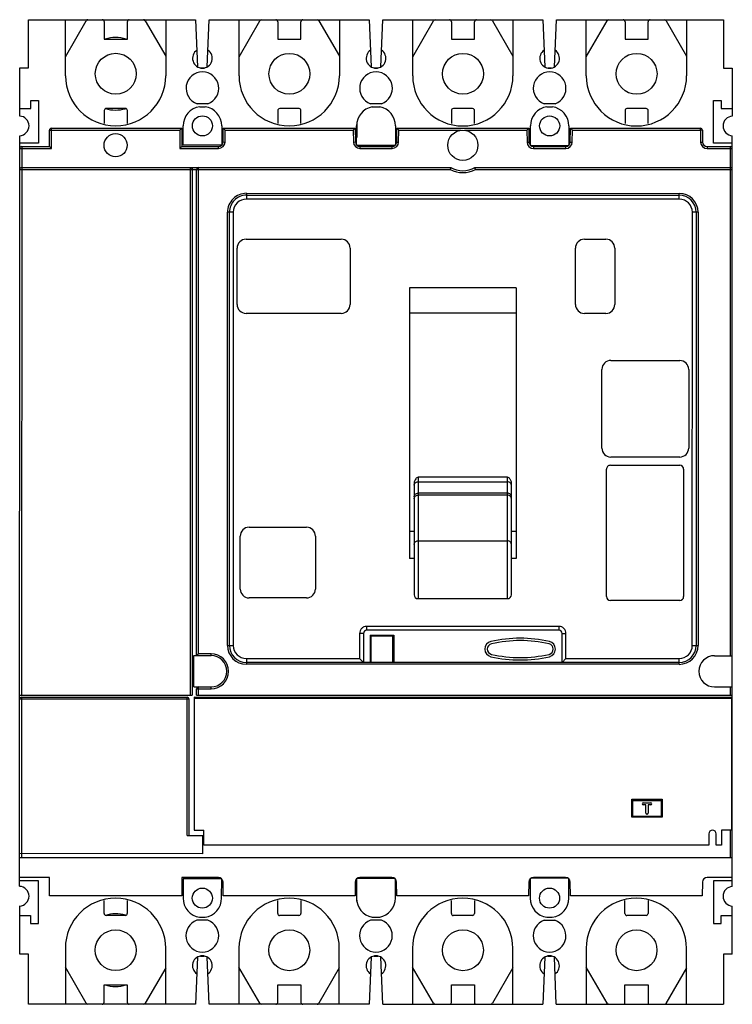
# Model space of a CAD drawing. Header units: millimetres. Extents: x 26 to 210, y 34 to 289.
import ezdxf

# ---------------------------------------------------------------- set-up
doc = ezdxf.new("R2010")
doc.units = ezdxf.units.MM
doc.header["$LTSCALE"] = 21.201456
doc.layers.get('0').update_dxf_attribs({"linetype": 'CONTINUOUS'})

msp = doc.modelspace()

# ---------------------------------------------------------------- linework, layer by layer
at = {"color": 7, "linetype": 'Continuous'}
for p, q in [((27.88, 276.63), (27.88, 289.13)), ((27.88, 289.13), (71.23, 289.13)), ((37.48, 274.63), (37.48, 289.13)), ((37.48, 279.53), (42.88, 288.88)), ((47.52, 288.63), (47.52, 284.13)), ((53.52, 284.13), (53.52, 288.63)), ((58.17, 288.88), (63.48, 279.67)), ((63.48, 289.13), (63.48, 274.63)), ((71.23, 289.13), (71.73, 276.91)), ((74.24, 276.91), (74.73, 289.13)), ((74.73, 289.13), (116.23, 289.13)), ((82.48, 274.63), (82.48, 289.13)), ((82.48, 279.53), (87.88, 288.87)), ((92.52, 288.62), (92.52, 284.12)), ((98.52, 284.12), (98.52, 288.62)), ((103.17, 288.87), (108.48, 279.66)), ((108.48, 289.13), (108.48, 274.63)), ((116.23, 289.13), (116.73, 276.91)), ((119.24, 276.91), (119.73, 289.13)), ((119.73, 289.13), (161.23, 289.12)), ((127.48, 274.63), (127.48, 289.13)), ((127.48, 279.52), (132.88, 288.87)), ((137.52, 288.62), (137.52, 284.12)), ((143.52, 284.12), (143.52, 288.62)), ((148.17, 288.87), (153.48, 279.66)), ((153.48, 289.12), (153.48, 274.62)), ((161.23, 289.12), (161.73, 276.91)), ((164.24, 276.91), (164.73, 289.12)), ((164.73, 289.12), (208.08, 289.12)), ((172.48, 274.62), (172.48, 289.12)), ((172.48, 279.52), (177.88, 288.86)), ((182.52, 288.61), (182.52, 284.11)), ((188.52, 284.11), (188.52, 288.61)), ((193.17, 288.86), (198.48, 279.66)), ((198.48, 289.12), (198.48, 274.62)), ((208.08, 289.12), (208.08, 276.62)), ((47.52, 284.13), (53.52, 284.13)), ((92.52, 284.12), (98.52, 284.12)), ((137.52, 284.12), (143.52, 284.12)), ((182.52, 284.11), (188.52, 284.11)), ((25.63, 264.18), (25.63, 276.63)), ((25.63, 276.63), (27.88, 276.63)), ((72.5, 276.63), (73.46, 276.63)), ((117.48, 276.63), (118.44, 276.63)), ((162.51, 276.63), (163.45, 276.63)), ((208.08, 276.62), (210.33, 276.62)), ((210.33, 276.62), (210.33, 264.16)), ((28.48, 266.13), (28.48, 268.23)), ((28.48, 268.23), (30.48, 268.23)), ((30.48, 268.23), (30.48, 257.13)), ((205.48, 257.12), (205.48, 268.22)), ((205.48, 268.22), (207.48, 268.22)), ((207.48, 268.22), (207.48, 266.12)), ((25.63, 266.13), (28.48, 266.13)), ((47.52, 265.63), (47.52, 262.25)), ((53.02, 266.13), (48.02, 266.13)), ((53.52, 262.29), (53.52, 265.63)), ((74.38, 267.38), (71.59, 267.38)), ((72.28, 266.58), (73.69, 266.58)), ((92.52, 265.62), (92.52, 262.25)), ((98.02, 266.12), (93.02, 266.12)), ((98.52, 262.29), (98.52, 265.62)), ((119.38, 267.38), (116.59, 267.38)), ((117.01, 266.58), (118.95, 266.58)), ((137.52, 265.62), (137.52, 262.24)), ((143.02, 266.12), (138.02, 266.12)), ((143.52, 262.28), (143.52, 265.62)), ((164.38, 267.37), (161.59, 267.37)), ((162.28, 266.57), (163.69, 266.57)), ((182.52, 265.61), (182.52, 262.24)), ((188.02, 266.11), (183.02, 266.11)), ((188.52, 262.28), (188.52, 265.61)), ((207.48, 266.12), (210.33, 266.12)), ((33.33, 256.28), (33.33, 260.53)), ((33.33, 260.53), (67.13, 260.53)), ((33.83, 255.78), (33.83, 261.03)), ((33.83, 261.03), (67.63, 261.03)), ((67.13, 260.53), (67.63, 261.03)), ((67.13, 260.53), (67.13, 255.78)), ((67.63, 261.03), (67.63, 256.28)), ((67.98, 256.63), (67.98, 261.63)), ((77.98, 261.63), (77.98, 256.63)), ((78.34, 257.46), (78.4, 261.03)), ((78.9, 260.53), (78.4, 261.03)), ((78.4, 261.03), (112.56, 261.03)), ((78.84, 257.45), (78.9, 260.53)), ((78.9, 260.53), (112.07, 260.53)), ((112.07, 260.53), (112.56, 261.03)), ((112.07, 260.53), (112.12, 257.45)), ((112.56, 261.03), (112.62, 257.46)), ((112.94, 256.66), (112.94, 261.63)), ((113, 262.45), (113, 258.63)), ((123.02, 261.63), (123.02, 256.66)), ((123.34, 257.45), (123.4, 261.03)), ((123.9, 260.53), (123.4, 261.03)), ((123.4, 261.03), (157.56, 261.02)), ((123.84, 257.45), (123.9, 260.53)), ((123.9, 260.53), (140.04, 260.52)), ((140.92, 260.52), (157.07, 260.52)), ((157.07, 260.52), (157.56, 261.02)), ((157.07, 260.52), (157.12, 257.44)), ((157.56, 261.02), (157.62, 257.45)), ((157.98, 256.62), (157.98, 261.63)), ((167.98, 261.62), (167.98, 256.61)), ((168.34, 257.45), (168.4, 261.02)), ((168.4, 261.02), (202.07, 261.02)), ((168.9, 260.52), (168.4, 261.02)), ((168.84, 257.44), (168.9, 260.52)), ((168.9, 260.52), (202.07, 260.52)), ((202.07, 260.52), (202.07, 261.02)), ((202.57, 260.53), (202.07, 260.52)), ((202.07, 260.52), (202.12, 257.44)), ((202.57, 260.53), (202.62, 257.45)), ((25.61, 64.68), (25.63, 259.09)), ((113, 258.63), (112.94, 258.63)), ((210.33, 64.66), (210.33, 259.07)), ((30.48, 257.13), (25.63, 257.13)), ((25.63, 255.78), (33.83, 255.78)), ((26.13, 256.28), (26.12, 114.23)), ((26.13, 256.28), (33.33, 256.28)), ((33.83, 255.78), (33.33, 256.28)), ((67.13, 255.78), (67.63, 256.28)), ((67.13, 255.78), (77.14, 255.78)), ((67.63, 256.28), (77.14, 256.28)), ((77.98, 256.63), (67.98, 256.63)), ((77.14, 255.78), (77.14, 256.28)), ((78.34, 257.46), (78.84, 257.45)), ((112.12, 257.45), (112.62, 257.46)), ((122.94, 256.58), (113.02, 256.58)), ((113.82, 256.28), (113.82, 255.78)), ((113.82, 256.28), (122.14, 256.28)), ((113.82, 255.78), (122.14, 255.78)), ((122.14, 255.78), (122.14, 256.28)), ((123.34, 257.45), (123.84, 257.45)), ((157.12, 257.44), (157.62, 257.45)), ((167.75, 256.44), (158.21, 256.44)), ((158.82, 256.27), (158.82, 255.77)), ((158.82, 256.27), (167.14, 256.27)), ((158.82, 255.77), (167.14, 255.77)), ((167.14, 255.77), (167.14, 256.27)), ((168.34, 257.45), (168.84, 257.44)), ((202.12, 257.44), (202.62, 257.45)), ((203.82, 256.27), (203.82, 255.77)), ((203.82, 256.27), (209.83, 256.27)), ((203.82, 255.77), (210.33, 255.77)), ((210.33, 257.12), (205.48, 257.12)), ((209.83, 124.42), (209.83, 256.27)), ((25.63, 250.34), (137.21, 250.33)), ((26.13, 250.84), (137.33, 250.83)), ((69.86, 114.23), (69.87, 250.84)), ((70.33, 250.84), (70.32, 114.23)), ((71.46, 124.43), (71.47, 250.34)), ((71.96, 124.93), (71.97, 250.84)), ((143.63, 250.83), (209.83, 250.82)), ((143.75, 250.33), (210.33, 250.32)), ((84.38, 244.17), (84.38, 242.67)), ((84.38, 244.17), (196.57, 244.16)), ((84.38, 243.67), (196.57, 243.66)), ((196.57, 242.66), (84.38, 242.67)), ((196.57, 242.66), (196.57, 244.16)), ((79.48, 127.08), (79.49, 239.27)), ((80.99, 239.27), (79.49, 239.27)), ((79.98, 127.08), (79.99, 239.27)), ((80.99, 239.27), (80.98, 127.08)), ((199.96, 127.07), (199.97, 239.26)), ((201.47, 239.26), (199.97, 239.26)), ((200.97, 239.26), (200.96, 127.07)), ((201.47, 239.26), (201.46, 127.07)), ((84.28, 232.28), (108.98, 232.28)), ((171.98, 232.27), (177.58, 232.27)), ((81.98, 215.38), (81.98, 229.98)), ((111.28, 229.98), (111.28, 215.38)), ((169.68, 215.37), (169.68, 229.97)), ((179.88, 229.97), (179.88, 215.37)), ((126.67, 219.67), (126.67, 149.58)), ((154.27, 219.67), (126.67, 219.67)), ((154.27, 219.67), (154.27, 149.58)), ((108.98, 213.08), (84.28, 213.08)), ((126.67, 213.2), (154.27, 213.2)), ((177.58, 213.07), (171.98, 213.07)), ((178.82, 200.87), (196.72, 200.87)), ((176.52, 178.17), (176.52, 198.57)), ((199.02, 198.57), (199.02, 178.17)), ((178.72, 173.72), (196.72, 173.72)), ((196.72, 175.87), (178.82, 175.87)), ((177.72, 139.72), (177.72, 172.72)), ((197.72, 172.72), (197.72, 139.72)), ((127.87, 169.17), (127.87, 140.19)), ((128.87, 170.62), (128.87, 139.19)), ((152.07, 170.62), (128.87, 170.62)), ((128.87, 169.44), (152.07, 169.44)), ((152.07, 139.19), (152.07, 170.62)), ((153.07, 140.19), (153.07, 169.17)), ((152.07, 166.5), (128.87, 166.5)), ((152.07, 165.97), (128.87, 165.97)), ((85.07, 157.68), (99.97, 157.68)), ((127.87, 156.57), (126.67, 156.57)), ((154.27, 156.57), (153.07, 156.57)), ((82.77, 141.68), (82.77, 155.38)), ((102.27, 155.38), (102.27, 141.68)), ((128.87, 154.15), (152.07, 154.15)), ((127.87, 149.58), (126.67, 149.58)), ((154.27, 149.58), (153.07, 149.58)), ((99.97, 139.38), (85.07, 139.38)), ((128.87, 139.19), (152.07, 139.19)), ((196.72, 138.72), (178.72, 138.72)), ((114.73, 130.2), (113.73, 130.2)), ((113.73, 130.2), (113.73, 123.69)), ((114.73, 130.2), (114.73, 122.69)), ((165.41, 131.99), (115.54, 131.99)), ((115.54, 131.99), (115.54, 130.99)), ((165.41, 130.99), (115.54, 130.99)), ((165.41, 130.99), (165.41, 131.99)), ((166.21, 122.68), (166.21, 130.19)), ((166.21, 130.18), (167.21, 130.18)), ((167.21, 123.68), (167.21, 130.18)), ((116.48, 129.72), (116.47, 122.69)), ((116.48, 129.72), (122.56, 129.72)), ((122.37, 129.48), (116.67, 129.48)), ((116.67, 129.48), (116.67, 122.78)), ((122.37, 122.78), (122.37, 129.48)), ((122.56, 129.72), (122.56, 122.68)), ((79.48, 127.08), (80.98, 127.08)), ((199.96, 127.07), (201.46, 127.07)), ((70.76, 116.33), (70.76, 124.43)), ((70.76, 124.43), (75.22, 124.43)), ((71.96, 124.93), (71.46, 124.43)), ((75.22, 124.93), (71.96, 124.93)), ((75.22, 124.43), (75.22, 124.93)), ((84.37, 123.69), (84.37, 122.19)), ((84.37, 123.69), (113.73, 123.69)), ((196.56, 122.68), (84.37, 122.69)), ((114.73, 122.69), (113.73, 123.69)), ((116.67, 122.78), (122.37, 122.78)), ((166.21, 122.68), (167.21, 123.68)), ((167.21, 123.68), (196.56, 123.68)), ((196.56, 122.18), (196.56, 123.68)), ((205.72, 124.42), (210.33, 124.42)), ((196.56, 122.18), (84.37, 122.19)), ((70.76, 116.33), (75.22, 116.33)), ((71.46, 114.23), (71.46, 115.83)), ((71.46, 115.83), (75.22, 115.83)), ((71.96, 114.23), (71.96, 116.33)), ((75.22, 115.83), (75.22, 116.33)), ((205.72, 116.32), (210.33, 116.32)), ((209.83, 114.22), (209.83, 116.32)), ((25.62, 114.23), (70.32, 114.23)), ((69.54, 113.13), (25.62, 113.14)), ((26.12, 113.64), (26.11, 72.14)), ((26.12, 113.64), (69.04, 113.63)), ((69.03, 77.83), (69.04, 113.63)), ((69.53, 77.83), (69.54, 113.13)), ((70.84, 113.63), (70.83, 79.23)), ((210.33, 113.62), (70.84, 113.63)), ((70.84, 113.43), (210.14, 113.42)), ((71.46, 114.23), (210.33, 114.22)), ((209.83, 113.42), (209.83, 113.62)), ((210.14, 113.42), (210.13, 79.22)), ((184.27, 87.23), (192.17, 87.23)), ((184.27, 82.63), (184.27, 87.23)), ((191.97, 86.83), (184.47, 86.83)), ((184.47, 86.83), (184.47, 82.83)), ((191.97, 82.83), (191.97, 86.83)), ((192.17, 87.23), (192.17, 82.63)), ((187.22, 86.33), (189.22, 86.33)), ((187.92, 85.83), (187.22, 85.83)), ((187.92, 83.63), (187.92, 85.83)), ((189.22, 85.83), (188.52, 85.83)), ((188.52, 85.83), (188.52, 83.63)), ((192.17, 82.63), (184.27, 82.63)), ((184.47, 82.83), (191.97, 82.83)), ((188.27, 83.38), (188.17, 83.38)), ((70.83, 79.23), (73.33, 79.23)), ((73.33, 75.38), (73.33, 79.23)), ((210.13, 79.22), (207.53, 79.22)), ((207.53, 79.22), (207.53, 75.37)), ((209.83, 72.12), (209.83, 79.22)), ((69.03, 77.83), (73.33, 77.83)), ((73.03, 77.83), (73.03, 73.13)), ((204.23, 78.27), (204.23, 75.37)), ((206.13, 75.37), (206.13, 78.27)), ((204.23, 75.37), (73.33, 75.38)), ((207.53, 75.37), (206.13, 75.37)), ((73.03, 73.13), (25.61, 73.14)), ((25.61, 72.14), (210.33, 72.12)), ((33.31, 66.98), (25.61, 66.98)), ((33.31, 62.23), (33.31, 66.98)), ((77.12, 66.98), (67.61, 66.98)), ((67.61, 66.98), (67.61, 62.23)), ((77.97, 66.63), (67.96, 66.63)), ((67.96, 66.63), (67.96, 61.63)), ((77.96, 61.63), (77.97, 66.63)), ((112.92, 66.53), (112.92, 61.63)), ((122.87, 66.67), (113.05, 66.67)), ((122.12, 66.98), (113.8, 66.98)), ((123.01, 61.63), (123.01, 66.53)), ((157.96, 66.63), (157.96, 61.62)), ((167.73, 66.81), (158.2, 66.81)), ((167.12, 66.97), (158.8, 66.97)), ((167.96, 61.62), (167.96, 66.63)), ((210.33, 66.97), (203.8, 66.97)), ((30.46, 66.13), (25.61, 66.13)), ((30.46, 55.03), (30.46, 66.13)), ((78.39, 62.23), (78.32, 65.8)), ((112.6, 65.8), (112.54, 62.23)), ((112.99, 64.63), (112.92, 64.63)), ((112.99, 60.81), (112.99, 64.63)), ((123.39, 62.23), (123.32, 65.8)), ((157.6, 65.79), (157.54, 62.22)), ((168.39, 62.22), (168.32, 65.79)), ((202.6, 65.79), (202.54, 62.22)), ((210.33, 66.12), (205.46, 66.12)), ((205.46, 66.12), (205.46, 55.02)), ((67.61, 62.23), (33.31, 62.23)), ((112.54, 62.23), (78.39, 62.23)), ((157.54, 62.22), (123.39, 62.23)), ((202.54, 62.22), (168.39, 62.22)), ((25.63, 47.13), (25.63, 59.59)), ((47.5, 57.64), (47.5, 61.01)), ((53.5, 60.98), (53.5, 57.64)), ((92.5, 57.63), (92.5, 61)), ((98.5, 60.98), (98.5, 57.63)), ((137.5, 57.63), (137.5, 61)), ((143.5, 60.97), (143.5, 57.63)), ((182.5, 57.63), (182.5, 60.99)), ((188.5, 60.97), (188.5, 57.63)), ((210.33, 47.11), (210.33, 59.57)), ((25.63, 57.13), (28.46, 57.13)), ((28.46, 57.13), (28.46, 55.03)), ((53, 57.14), (48, 57.14)), ((72.26, 56.68), (73.67, 56.68)), ((98, 57.13), (93, 57.13)), ((117, 56.68), (118.93, 56.68)), ((143, 57.13), (138, 57.13)), ((162.26, 56.67), (163.67, 56.67)), ((188, 57.13), (183, 57.13)), ((207.46, 57.12), (210.33, 57.12)), ((207.46, 55.02), (207.46, 57.12)), ((28.46, 55.03), (30.46, 55.03)), ((74.36, 55.88), (71.57, 55.88)), ((119.36, 55.88), (116.57, 55.88)), ((164.36, 55.87), (161.57, 55.87)), ((205.46, 55.02), (207.46, 55.02)), ((37.46, 48.63), (37.46, 34.13)), ((63.46, 34.13), (63.46, 48.63)), ((82.46, 48.63), (82.46, 34.13)), ((108.46, 34.13), (108.46, 48.63)), ((127.46, 48.63), (127.46, 34.13)), ((153.46, 34.13), (153.46, 48.62)), ((172.46, 48.62), (172.46, 34.13)), ((198.46, 34.13), (198.46, 48.62)), ((27.88, 47.13), (25.63, 47.13)), ((27.88, 34.13), (27.88, 47.13)), ((71.7, 46.35), (71.21, 34.13)), ((72.48, 46.63), (73.44, 46.63)), ((74.71, 34.13), (74.22, 46.35)), ((116.7, 46.34), (116.21, 34.13)), ((117.51, 46.63), (118.46, 46.63)), ((119.71, 34.13), (119.22, 46.34)), ((161.7, 46.34), (161.21, 34.13)), ((162.5, 46.62), (163.44, 46.62)), ((164.71, 34.13), (164.22, 46.34)), ((210.33, 47.11), (208.08, 47.11)), ((208.08, 47.11), (208.08, 34.13)), ((42.85, 34.39), (37.46, 43.74)), ((63.46, 43.59), (58.14, 34.39)), ((87.85, 34.39), (82.46, 43.73)), ((108.46, 43.59), (103.14, 34.38)), ((132.85, 34.38), (127.46, 43.73)), ((153.46, 43.59), (148.14, 34.38)), ((177.85, 34.38), (172.46, 43.72)), ((198.46, 43.58), (193.14, 34.37)), ((47.5, 39.14), (53.5, 39.14)), ((47.5, 34.64), (47.5, 39.14)), ((53.5, 39.14), (53.5, 34.64)), ((92.5, 39.13), (98.5, 39.13)), ((92.5, 34.63), (92.5, 39.13)), ((98.5, 39.13), (98.5, 34.63)), ((137.5, 39.13), (143.5, 39.13)), ((137.5, 34.63), (137.5, 39.13)), ((143.5, 39.13), (143.5, 34.63)), ((182.5, 39.13), (188.5, 39.13)), ((182.5, 34.63), (182.5, 39.13)), ((188.5, 39.13), (188.5, 34.63)), ((71.21, 34.13), (27.88, 34.13)), ((116.21, 34.13), (74.71, 34.13)), ((119.71, 34.13), (161.21, 34.13)), ((164.71, 34.13), (192.71, 34.13)), ((192.75, 34.13), (208.08, 34.13))]:
    msp.add_line(p, q, dxfattribs=at)
for centre, radius in [((50.52, 275.13), 5.3), ((95.52, 275.12), 5.3), ((140.52, 275.12), 5.3), ((185.52, 275.11), 5.3), ((72.98, 261.63), 2.6), ((162.98, 261.62), 2.6), ((140.48, 256.62), 3.92), ((50.48, 256.63), 3), ((72.96, 61.63), 2.6), ((162.96, 61.62), 2.6), ((50.5, 48.14), 5.3), ((95.5, 48.13), 5.3), ((140.5, 48.13), 5.3), ((185.5, 48.13), 5.3)]:
    msp.add_circle(centre, radius, dxfattribs=at)
for centre, radius, start, end in [((43.31, 288.63), 0.5, 89.9991, 150), ((47.02, 288.63), 0.5, 359.9947, 89.9991), ((54.02, 288.63), 0.5, 89.9991, 180), ((57.73, 288.63), 0.5, 30, 89.9991), ((88.31, 288.62), 0.5, 89.9991, 150), ((92.02, 288.62), 0.5, 359.9947, 89.9991), ((99.02, 288.62), 0.5, 89.9991, 180), ((102.73, 288.62), 0.5, 30, 89.9991), ((133.31, 288.62), 0.5, 89.9991, 150), ((137.02, 288.62), 0.5, 359.9947, 89.9991), ((144.02, 288.62), 0.5, 89.9991, 180), ((147.73, 288.62), 0.5, 30, 89.9991), ((178.31, 288.61), 0.5, 89.9991, 150), ((182.02, 288.61), 0.5, 359.9947, 89.9991), ((189.02, 288.61), 0.5, 89.9991, 180), ((192.73, 288.61), 0.5, 30, 89.9991), ((50.48, 275.13), 9.4, 73.2253, 106.7747), ((72.98, 279.13), 2.55, 123.9692, 56.0202), ((117.98, 279.13), 2.55, 123.9692, 56.0202), ((162.98, 279.12), 2.55, 123.9692, 56.0202), ((72.98, 271.38), 4.24, 289.2057, 250.7837), ((117.98, 271.38), 4.24, 289.2057, 250.7837), ((162.98, 271.37), 4.24, 289.2057, 250.7837), ((50.48, 274.63), 13, 179.9947, 359.9947), ((95.48, 274.63), 13, 179.9947, 359.9947), ((140.48, 274.62), 13, 179.9947, 359.9947), ((185.48, 274.62), 13, 179.9947, 359.9947), ((48.02, 265.63), 0.5, 90, 180), ((50.48, 275.13), 9.4, 253.8039, 285.7298), ((53.02, 265.63), 0.5, 0, 90), ((72.98, 261.63), 5, 98.1043, 179.9529), ((72.98, 261.63), 5, 0.0238, 81.8851), ((93.02, 265.62), 0.5, 90, 180), ((98.02, 265.62), 0.5, 0, 90), ((117.98, 261.63), 5.04, 101.0522, 179.9947), ((117.98, 261.63), 5.04, 359.9947, 78.9372), ((138.02, 265.62), 0.5, 90, 180), ((143.02, 265.62), 0.5, 0, 90), ((162.98, 261.62), 5, 98.1043, 179.9529), ((162.98, 261.62), 5, 0.0238, 81.8851), ((183.02, 265.61), 0.5, 90, 180), ((188.02, 265.61), 0.5, 0, 90), ((25.48, 261.63), 2.55, 273.3716, 86.5981), ((210.48, 261.62), 2.55, 93.3644, 266.6573), ((33.83, 260.53), 0.5, 89.9947, 179.9947), ((202.07, 260.52), 0.5, 0.9947, 89.9947), ((26.13, 255.78), 0.5, 89.9947, 179.9947), ((77.14, 257.48), 1.2, 269.9947, 358.9947), ((77.14, 257.48), 1.7, 269.9947, 358.9947), ((113.82, 257.48), 1.7, 180.9947, 269.9947), ((113.82, 257.48), 1.2, 180.9947, 269.9947), ((122.14, 257.48), 1.7, 269.9947, 358.9947), ((122.14, 257.48), 1.2, 269.9947, 358.9947), ((158.82, 257.47), 1.7, 180.9947, 269.9947), ((158.82, 257.47), 1.2, 180.9947, 269.9947), ((167.14, 257.47), 1.2, 269.9947, 358.9947), ((167.14, 257.47), 1.7, 269.9947, 358.9947), ((203.82, 257.47), 1.7, 180.9947, 269.9947), ((203.82, 257.47), 1.2, 180.9947, 269.9947), ((209.83, 255.77), 0.5, 0, 89.9947), ((26.13, 250.34), 0.5, 89.9947, 179.9947), ((71.97, 250.34), 0.5, 89.9947, 179.9947), ((194.78, 236.24), 59.27, 165.7516, 166.2498), ((140.48, 256.62), 7.09, 242.5191, 297.4703), ((140.48, 256.62), 6.59, 241.475, 298.5144), ((89.92, 237.18), 55.42, 13.7224, 14.2551), ((209.83, 250.32), 0.5, 0, 89.996), ((84.38, 239.27), 4.9, 89.9947, 179.9947), ((84.38, 239.27), 4.4, 89.9947, 179.9947), ((84.38, 239.27), 3.4, 89.9947, 179.9947), ((196.57, 239.26), 4.9, 359.9947, 89.9947), ((196.57, 239.26), 4.4, 359.9947, 89.9947), ((196.57, 239.26), 3.4, 359.9947, 89.9947), ((84.28, 229.98), 2.3, 89.9947, 179.9947), ((108.98, 229.98), 2.3, 359.9947, 89.9947), ((171.98, 229.97), 2.3, 89.9947, 179.9947), ((177.58, 229.97), 2.3, 359.9947, 89.9947), ((84.28, 215.38), 2.3, 179.9947, 269.9947), ((108.98, 215.38), 2.3, 269.9947, 359.9947), ((171.98, 215.37), 2.3, 179.9947, 269.9947), ((177.58, 215.37), 2.3, 269.9947, 359.9947), ((178.82, 198.57), 2.3, 89.9947, 179.9947), ((196.72, 198.57), 2.3, 359.9947, 89.9947), ((178.82, 178.17), 2.3, 179.9947, 269.9947), ((196.72, 178.17), 2.3, 269.9947, 359.9947), ((178.72, 172.72), 1, 89.9947, 179.9947), ((196.72, 172.72), 1, 359.9947, 89.9947), ((85.07, 155.38), 2.3, 89.9947, 179.9947), ((99.97, 155.38), 2.3, 359.9947, 89.9947), ((85.07, 141.68), 2.3, 179.9947, 269.9947), ((99.97, 141.68), 2.3, 269.9947, 359.9947), ((128.87, 140.19), 1, 180, 270), ((152.07, 140.19), 1, 270, 360), ((178.72, 139.72), 1, 179.9947, 269.9947), ((196.72, 139.72), 1, 269.9947, 359.9947), ((148.17, 126.12), 2.01, 102.763, 257.2264), ((155.31, 94.57), 34.36, 77.2264, 102.763), ((155.37, 94.58), 33.75, 77.231, 102.769), ((162.47, 126.12), 2.01, 282.763, 77.2264), ((84.37, 127.08), 4.9, 179.9947, 269.9947), ((84.37, 127.08), 4.4, 179.9947, 269.9947), ((84.37, 127.08), 3.4, 179.9947, 269.9947), ((148.22, 126.13), 1.4, 102.769, 257.2323), ((162.52, 126.13), 1.4, 282.7677, 77.231), ((196.56, 127.07), 4.9, 269.9947, 359.9947), ((196.56, 127.07), 4.4, 269.9947, 359.9947), ((196.56, 127.07), 3.4, 269.9947, 359.9947), ((75.22, 120.38), 4.55, 269.9947, 89.9947), ((75.22, 120.38), 4.05, 269.9947, 89.9947), ((155.32, 157.67), 34.36, 257.2264, 282.763), ((155.37, 157.68), 33.75, 257.2323, 282.7677), ((205.72, 120.37), 4.05, 89.9947, 269.9947), ((71.96, 115.83), 0.5, 89.9947, 179.9947), ((26.12, 113.14), 0.5, 89.9947, 179.995), ((69.04, 113.13), 0.5, 0.063, 89.9939), ((187.22, 86.08), 0.25, 90, 270), ((189.22, 86.08), 0.25, 270, 90), ((188.17, 83.63), 0.25, 180, 270), ((188.27, 83.63), 0.25, 270, 360), ((205.18, 78.27), 0.95, 359.9939, 179.9939), ((77.12, 65.78), 1.2, 0.9947, 89.9947), ((113.8, 65.78), 1.2, 89.9947, 178.9947), ((122.12, 65.78), 1.2, 0.9947, 89.9947), ((158.8, 65.77), 1.2, 89.9947, 178.9947), ((167.12, 65.77), 1.2, 0.9947, 89.9947), ((203.8, 65.77), 1.2, 89.9947, 178.9947), ((25.48, 62.13), 2.55, 273.3661, 87.0621), ((210.48, 62.11), 2.55, 93.3723, 266.6216), ((50.46, 48.63), 13, 359.9947, 179.9947), ((72.96, 61.63), 5, 180.0365, 261.8851), ((72.96, 61.63), 5, 278.1043, 359.9656), ((95.46, 48.63), 13, 359.9947, 179.9947), ((117.96, 61.63), 5.04, 179.9947, 258.9372), ((117.96, 61.63), 5.04, 281.0522, 359.9947), ((140.46, 48.62), 13, 359.9947, 179.9947), ((162.96, 61.62), 5, 180.0365, 261.8851), ((162.96, 61.62), 5, 278.1043, 359.9656), ((185.46, 48.62), 13, 359.9947, 179.9947), ((48, 57.64), 0.5, 179.9894, 269.9894), ((50.46, 48.14), 9.4, 74.2596, 106.1855), ((53, 57.64), 0.5, 269.9894, 359.9894), ((93, 57.63), 0.5, 179.9894, 269.9894), ((98, 57.63), 0.5, 269.9894, 359.9894), ((138, 57.63), 0.5, 179.9894, 269.9894), ((143, 57.63), 0.5, 269.9894, 359.9894), ((183, 57.63), 0.5, 179.9894, 269.9894), ((188, 57.63), 0.5, 269.9894, 359.9894), ((72.96, 51.88), 4.24, 109.2057, 70.7837), ((117.96, 51.88), 4.24, 109.2057, 70.7837), ((162.96, 51.87), 4.24, 109.2057, 70.7837), ((72.96, 44.13), 2.55, 304.052, 235.9188), ((117.96, 44.13), 2.55, 304.0505, 235.9204), ((162.96, 44.12), 2.55, 304.049, 235.922), ((50.46, 48.14), 9.4, 253.2147, 286.7642), ((43.29, 34.64), 0.5, 209.9894, 269.9913), ((47, 34.64), 0.5, 269.9913, 359.9947), ((54, 34.64), 0.5, 179.9894, 269.9912), ((57.71, 34.64), 0.5, 269.9912, 329.9894), ((88.29, 34.64), 0.5, 209.9894, 269.9912), ((92, 34.63), 0.5, 269.9912, 359.9947), ((99, 34.63), 0.5, 179.9894, 269.9912), ((102.71, 34.63), 0.5, 269.9912, 329.9894), ((133.29, 34.63), 0.5, 209.9894, 269.9912), ((137, 34.63), 0.5, 269.9912, 359.9947), ((144, 34.63), 0.5, 179.9894, 269.9912), ((147.71, 34.63), 0.5, 269.9912, 329.9894), ((178.29, 34.63), 0.5, 209.9894, 269.9912), ((182, 34.63), 0.5, 269.8987, 359.9894), ((189, 34.63), 0.5, 179.9947, 269.8965), ((192.71, 34.62), 0.5, 269.9894, 329.9894)]:
    msp.add_arc(centre, radius, start, end, dxfattribs=at)
for points, knots in [([(69.87, 250.84), (69.95, 250.84), (70.11, 250.79), (70.22, 250.67), (70.26, 250.6)], [0, 0, 0, 0, 0.49062, 1, 1, 1, 1]), ([(70.26, 250.6), (70.28, 250.56), (70.32, 250.48), (70.33, 250.38), (70.33, 250.34)], [0, 0, 0, 0, 0.498239, 1, 1, 1, 1]), ([(127.87, 168.55), (127.87, 168.66), (127.93, 168.9), (128.15, 169.2), (128.49, 169.4), (128.74, 169.44), (128.87, 169.44)], [0, 0, 0, 0, 0.237104, 0.481723, 0.737086, 1, 1, 1, 1]), ([(128.87, 170.62), (128.75, 170.62), (128.52, 170.49), (128.2, 170.15), (128.02, 169.83), (127.95, 169.61)], [0, 0, 0, 0, 0.252128, 0.504223, 1, 1, 1, 1]), ([(153, 169.6), (152.93, 169.83), (152.75, 170.15), (152.42, 170.49), (152.19, 170.62), (152.07, 170.62)], [0, 0, 0, 0, 0.495746, 0.747859, 1, 1, 1, 1]), ([(153.07, 168.55), (153.07, 168.66), (153.02, 168.9), (152.79, 169.2), (152.46, 169.4), (152.2, 169.44), (152.07, 169.44)], [0, 0, 0, 0, 0.23709, 0.481712, 0.737084, 1, 1, 1, 1]), ([(127.87, 165.52), (127.87, 165.64), (127.92, 165.9), (128.15, 166.24), (128.49, 166.45), (128.75, 166.5), (128.87, 166.5)], [0, 0, 0, 0, 0.237969, 0.496877, 0.75776, 1, 1, 1, 1]), ([(127.87, 165.06), (127.87, 165.18), (127.93, 165.42), (128.15, 165.72), (128.48, 165.92), (128.74, 165.97), (128.87, 165.97)], [0, 0, 0, 0, 0.238641, 0.484081, 0.73884, 1, 1, 1, 1]), ([(153.07, 165.52), (153.07, 165.65), (153.02, 165.9), (152.8, 166.24), (152.46, 166.45), (152.2, 166.5), (152.07, 166.5)], [0, 0, 0, 0, 0.237878, 0.496745, 0.75767, 1, 1, 1, 1]), ([(153.07, 165.06), (153.07, 165.18), (153.02, 165.42), (152.79, 165.72), (152.46, 165.92), (152.2, 165.97), (152.07, 165.97)], [0, 0, 0, 0, 0.23865, 0.484081, 0.738832, 1, 1, 1, 1]), ([(127.87, 153.24), (127.87, 153.36), (127.93, 153.6), (128.15, 153.9), (128.48, 154.1), (128.74, 154.15), (128.87, 154.15)], [0, 0, 0, 0, 0.238704, 0.484163, 0.738894, 1, 1, 1, 1]), ([(153.07, 153.24), (153.07, 153.36), (153.02, 153.6), (152.79, 153.9), (152.46, 154.1), (152.2, 154.15), (152.07, 154.15)], [0, 0, 0, 0, 0.238703, 0.484162, 0.738894, 1, 1, 1, 1]), ([(115.54, 131.99), (115.31, 131.99), (114.83, 131.91), (114.23, 131.5), (113.82, 130.91), (113.73, 130.43), (113.73, 130.2)], [0, 0, 0, 0, 0.250065, 0.500072, 0.749926, 1, 1, 1, 1]), ([(167.21, 130.18), (167.21, 130.42), (167.12, 130.89), (166.72, 131.49), (166.12, 131.9), (165.64, 131.99), (165.41, 131.99)], [0, 0, 0, 0, 0.250013, 0.500006, 0.750015, 1, 1, 1, 1])]:
    msp.add_open_spline(points, degree=3, knots=knots, dxfattribs=at)
for points in [[(127.95, 169.61), (127.9, 169.47), (127.87, 169.32), (127.87, 169.17)], [(153.07, 169.17), (153.07, 169.31), (153.05, 169.46), (153, 169.6)], [(115.54, 130.99), (115.32, 130.99), (114.91, 130.82), (114.73, 130.41), (114.73, 130.2)], [(166.21, 130.18), (166.21, 130.4), (166.04, 130.81), (165.62, 130.99), (165.41, 130.99)]]:
    msp.add_open_spline(points, degree=3, dxfattribs=at)

doc.saveas('drawing.dxf')
